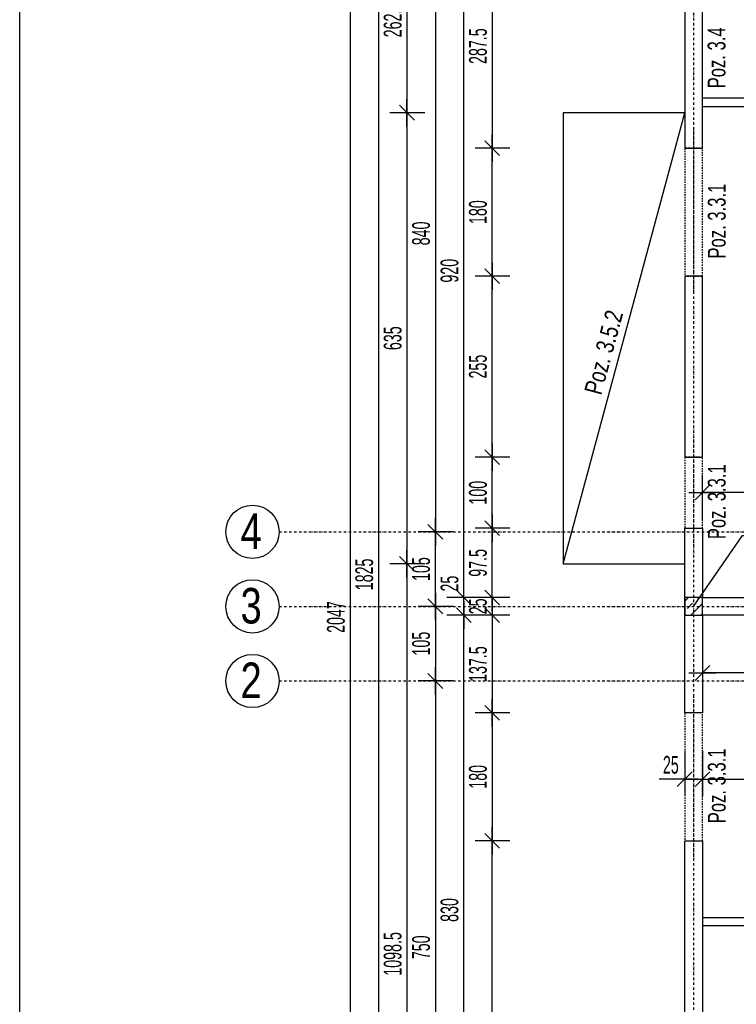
# Model space of a CAD drawing. Header units: millimetres. Extents: x -796 to 14823, y -2819 to 1873.
# Tile 30 of 51: x 10396 to 11405, y -799 to 587. Entities that reach past the tile are written whole.
import ezdxf

# ---------------------------------------------------------------- set-up
doc = ezdxf.new("R2010")
doc.units = ezdxf.units.MM
doc.header["$LTSCALE"] = 10
doc.linetypes.add('MO', pattern=[0.7, 0.35, -0.17, 0.01, -0.17])
doc.linetypes.add('MP', pattern=[0.36, 0.2, -0.16])
for name, color, linetype in [('BA_szr', 1, 'Continuous'), ('BA_txs', 2, 'Continuous'), ('BA_wym', 1, 'Continuous'), ('BD_lpm', 1, 'MP'), ('BD_osm', 1, 'MO'), ('BD_txs', 2, 'Continuous'), ('BD_wic', 1, 'Continuous'), ('BD_wig', 3, 'Continuous'), ('BZ_odn', 1, 'Continuous')]:
    doc.layers.add(name, color=color, linetype=linetype)
doc.styles.add('BIKTS', font='bikromsw.shx', dxfattribs={"width": 0.8})
doc.styles.add('BIKWYM', font='bikromsw.shx', dxfattribs={"width": 0.6})
doc.dimstyles.new('BA_KR_100_cm', dxfattribs={"dimtxt": 25, "dimasz": 1.666667, "dimexe": 24, "dimexo": 0, "dimgap": 0, "dimtad": 0, "dimdec": 1, "dimrnd": 0.5, "dimzin": 9, "dimdsep": 46, "dimtxsty": 'BIKWYM', "dimblk": 'WYM-KR', "dimcen": 0, "dimdle": 20, "dimclrd": 256, "dimclre": 256, "dimclrt": 2, "dimadec": 0, "dimazin": 0, "dimtfac": 0.033333, "dimtdec": 1, "dimtmove": 0, "dimatfit": 3, "dimldrblk": 'WYM-KR', "dimfxl": 25, "dimfxlon": 1, "dimtvp": 0.8, "dimtolj": 1, "dimarcsym": 0})
doc.dimstyles.new('BZ_ST_100_cm', dxfattribs={"dimtxt": 25, "dimasz": 1.666667, "dimexe": 24, "dimexo": 0, "dimgap": 0, "dimtad": 0, "dimdec": 1, "dimrnd": 0.5, "dimdsep": 46, "dimtxsty": 'BIKWYM', "dimblk": 'WYM-ST', "dimcen": 0, "dimdle": 20, "dimclrd": 256, "dimclre": 256, "dimclrt": 7, "dimadec": 0, "dimazin": 0, "dimtfac": 0.033333, "dimtdec": 1, "dimtix": 1, "dimtmove": 2, "dimatfit": 3, "dimldrblk": 'WYM-ST', "dimfxl": 25, "dimfxlon": 1, "dimtvp": 0.8, "dimtolj": 1, "dimtzin": 0, "dimarcsym": 0})

# ---------------------------------------------------------------- blocks, each defined once
blk = doc.blocks.new('WYM-ST')
blk.add_hatch(color=256).paths.add_polyline_path([(-13, 2.88), (0, 0), (-13, -2.88)])
blk.add_lwpolyline([(0, 0), (-13, 2.88), (-13, -2.88), (0, 0)])
blk = doc.blocks.new('WYM-KR')
at = {"linetype": 'ByBlock'}
blk.add_line((11.52, 0), (-11.52, 0), dxfattribs=at)
at = {"color": 7, "linetype": 'ByBlock'}
blk.add_line((6.24, 6.24), (-6.24, -6.24), dxfattribs=at)
blk = doc.blocks.new('*D463')
at = {"layer": 'BA_wym', "lineweight": -2}
for p, q in [((11086.6, 693.9), (11037.6, 693.9)), ((11061.6, 692.2), (11061.6, 408)), ((11086.6, 406.4), (11037.6, 406.4))]:
    blk.add_line(p, q, dxfattribs=at)
at = {"layer": 'Defpoints', "color": 0}
for p in [(11332.6, 693.9), (11061.6, 406.4), (11332.6, 406.4)]:
    blk.add_point(p, dxfattribs=at)
at = {"layer": 'BA_wym', "lineweight": -2, "xscale": 1.666666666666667, "yscale": 1.666666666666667, "zscale": 1.666666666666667}
for p, rotation in [((11061.6, 693.9), 90), ((11061.6, 406.4), 270)]:
    blk.add_blockref('WYM-KR', p, dxfattribs=dict(at, rotation=rotation))
at = {"layer": 'BA_wym', "color": 2, "insert": (11041.6, 550.1), "char_height": 25, "attachment_point": 5, "rotation": 90, "style": 'BIKWYM'}
blk.add_mtext('\\A1;287.5', dxfattribs=at)
blk = doc.blocks.new('*D464')
at = {"layer": 'BA_wym', "lineweight": -2}
for p, q in [((11086.6, 406.4), (11037.6, 406.4)), ((11061.6, 228), (11061.6, 404.7)), ((11086.6, 226.4), (11037.6, 226.4))]:
    blk.add_line(p, q, dxfattribs=at)
at = {"layer": 'Defpoints', "color": 0}
for p in [(11061.6, 406.4), (11332.6, 406.4), (11332.6, 226.4)]:
    blk.add_point(p, dxfattribs=at)
at = {"layer": 'BA_wym', "lineweight": -2, "xscale": 1.666666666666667, "yscale": 1.666666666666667, "zscale": 1.666666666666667}
for p, rotation in [((11061.6, 406.4), 90), ((11061.6, 226.4), 270)]:
    blk.add_blockref('WYM-KR', p, dxfattribs=dict(at, rotation=rotation))
at = {"layer": 'BA_wym', "color": 2, "insert": (11041.6, 316.4), "char_height": 25, "attachment_point": 5, "rotation": 90, "style": 'BIKWYM'}
blk.add_mtext('\\A1;180', dxfattribs=at)
blk = doc.blocks.new('*D465')
at = {"layer": 'BA_wym', "lineweight": -2}
for p, q in [((11086.6, 226.4), (11037.6, 226.4)), ((11061.6, -27), (11061.6, 224.7)), ((11086.6, -28.6), (11037.6, -28.6))]:
    blk.add_line(p, q, dxfattribs=at)
at = {"layer": 'Defpoints', "color": 0}
for p in [(11061.6, 226.4), (11332.6, 226.4), (11332.6, -28.6)]:
    blk.add_point(p, dxfattribs=at)
at = {"layer": 'BA_wym', "lineweight": -2, "xscale": 1.666666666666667, "yscale": 1.666666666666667, "zscale": 1.666666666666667}
for p, rotation in [((11061.6, 226.4), 90), ((11061.6, -28.6), 270)]:
    blk.add_blockref('WYM-KR', p, dxfattribs=dict(at, rotation=rotation))
at = {"layer": 'BA_wym', "color": 2, "insert": (11041.6, 98.9), "char_height": 25, "attachment_point": 5, "rotation": 90, "style": 'BIKWYM'}
blk.add_mtext('\\A1;255', dxfattribs=at)
blk = doc.blocks.new('*D466')
at = {"layer": 'BA_wym', "lineweight": -2}
for p, q in [((11086.6, -28.6), (11037.6, -28.6)), ((11061.6, -127), (11061.6, -30.3)), ((11086.6, -128.6), (11037.6, -128.6))]:
    blk.add_line(p, q, dxfattribs=at)
at = {"layer": 'Defpoints', "color": 0}
for p in [(11061.6, -28.6), (11332.6, -28.6), (11332.6, -128.6)]:
    blk.add_point(p, dxfattribs=at)
at = {"layer": 'BA_wym', "lineweight": -2, "xscale": 1.666666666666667, "yscale": 1.666666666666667, "zscale": 1.666666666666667}
for p, rotation in [((11061.6, -28.6), 90), ((11061.6, -128.6), 270)]:
    blk.add_blockref('WYM-KR', p, dxfattribs=dict(at, rotation=rotation))
at = {"layer": 'BA_wym', "color": 2, "insert": (11041.6, -78.6), "char_height": 25, "attachment_point": 5, "rotation": 90, "style": 'BIKWYM'}
blk.add_mtext('\\A1;100', dxfattribs=at)
blk = doc.blocks.new('*D467')
at = {"layer": 'BA_wym', "lineweight": -2}
for p, q in [((11086.6, -128.6), (11037.6, -128.6)), ((11061.6, -224.5), (11061.6, -130.3)), ((11086.6, -226.1), (11037.6, -226.1))]:
    blk.add_line(p, q, dxfattribs=at)
at = {"layer": 'Defpoints', "color": 0}
for p in [(11061.6, -128.6), (11332.6, -128.6), (11332.6, -226.1)]:
    blk.add_point(p, dxfattribs=at)
at = {"layer": 'BA_wym', "lineweight": -2, "xscale": 1.666666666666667, "yscale": 1.666666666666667, "zscale": 1.666666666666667}
for p, rotation in [((11061.6, -128.6), 90), ((11061.6, -226.1), 270)]:
    blk.add_blockref('WYM-KR', p, dxfattribs=dict(at, rotation=rotation))
at = {"layer": 'BA_wym', "color": 2, "insert": (11041.6, -177.4), "char_height": 25, "attachment_point": 5, "rotation": 90, "style": 'BIKWYM'}
blk.add_mtext('\\A1;97.5', dxfattribs=at)
blk = doc.blocks.new('*D468')
at = {"layer": 'BA_wym', "lineweight": -2}
for p, q in [((11086.6, -226.1), (11037.6, -226.1)), ((11061.6, -224.5), (11061.6, -222.8)), ((11061.6, -226.1), (11061.6, -251.1)), ((11086.6, -251.1), (11037.6, -251.1)), ((11061.6, -252.8), (11061.6, -254.5))]:
    blk.add_line(p, q, dxfattribs=at)
at = {"layer": 'Defpoints', "color": 0}
for p in [(11332.6, -226.1), (11061.6, -251.1), (11332.6, -251.1)]:
    blk.add_point(p, dxfattribs=at)
at = {"layer": 'BA_wym', "lineweight": -2, "xscale": 1.666666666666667, "yscale": 1.666666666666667, "zscale": 1.666666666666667}
for p, rotation in [((11061.6, -226.1), 270), ((11061.6, -251.1), 90)]:
    blk.add_blockref('WYM-KR', p, dxfattribs=dict(at, rotation=rotation))
at = {"layer": 'BA_wym', "color": 2, "insert": (11041.6, -238.6), "char_height": 25, "attachment_point": 5, "rotation": 90, "style": 'BIKWYM'}
blk.add_mtext('\\A1;25', dxfattribs=at)
blk = doc.blocks.new('*D469')
at = {"layer": 'BA_wym', "lineweight": -2}
for p, q in [((11086.6, -251.1), (11037.6, -251.1)), ((11061.6, -252.8), (11061.6, -387)), ((11086.6, -388.6), (11037.6, -388.6))]:
    blk.add_line(p, q, dxfattribs=at)
at = {"layer": 'Defpoints', "color": 0}
for p in [(11332.6, -251.1), (11061.6, -388.6), (11332.6, -388.6)]:
    blk.add_point(p, dxfattribs=at)
at = {"layer": 'BA_wym', "lineweight": -2, "xscale": 1.666666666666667, "yscale": 1.666666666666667, "zscale": 1.666666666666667}
for p, rotation in [((11061.6, -251.1), 90), ((11061.6, -388.6), 270)]:
    blk.add_blockref('WYM-KR', p, dxfattribs=dict(at, rotation=rotation))
at = {"layer": 'BA_wym', "color": 2, "insert": (11041.6, -319.9), "char_height": 25, "attachment_point": 5, "rotation": 90, "style": 'BIKWYM'}
blk.add_mtext('\\A1;137.5', dxfattribs=at)
blk = doc.blocks.new('*D470')
at = {"layer": 'BA_wym', "lineweight": -2}
for p, q in [((11086.6, -388.6), (11037.6, -388.6)), ((11061.6, -390.3), (11061.6, -567)), ((11086.6, -568.6), (11037.6, -568.6))]:
    blk.add_line(p, q, dxfattribs=at)
at = {"layer": 'Defpoints', "color": 0}
for p in [(11332.6, -388.6), (11061.6, -568.6), (11332.6, -568.6)]:
    blk.add_point(p, dxfattribs=at)
at = {"layer": 'BA_wym', "lineweight": -2, "xscale": 1.666666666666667, "yscale": 1.666666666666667, "zscale": 1.666666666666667}
for p, rotation in [((11061.6, -388.6), 90), ((11061.6, -568.6), 270)]:
    blk.add_blockref('WYM-KR', p, dxfattribs=dict(at, rotation=rotation))
at = {"layer": 'BA_wym', "color": 2, "insert": (11041.6, -478.6), "char_height": 25, "attachment_point": 5, "rotation": 90, "style": 'BIKWYM'}
blk.add_mtext('\\A1;180', dxfattribs=at)
blk = doc.blocks.new('*D471')
at = {"layer": 'BA_wym', "lineweight": -2}
for p, q in [((11086.6, -568.6), (11037.6, -568.6)), ((11061.6, -1250.5), (11061.6, -570.3)), ((11086.6, -1252.1), (11037.6, -1252.1))]:
    blk.add_line(p, q, dxfattribs=at)
at = {"layer": 'Defpoints', "color": 0}
for p in [(11061.6, -568.6), (11332.6, -568.6), (11332.6, -1252.1)]:
    blk.add_point(p, dxfattribs=at)
at = {"layer": 'BA_wym', "lineweight": -2, "xscale": 1.666666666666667, "yscale": 1.666666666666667, "zscale": 1.666666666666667}
for p, rotation in [((11061.6, -568.6), 90), ((11061.6, -1252.1), 270)]:
    blk.add_blockref('WYM-KR', p, dxfattribs=dict(at, rotation=rotation))
at = {"layer": 'BA_wym', "color": 2, "insert": (11041.6, -910.4), "char_height": 25, "attachment_point": 5, "rotation": 90, "style": 'BIKWYM'}
blk.add_mtext('\\A1;683.5', dxfattribs=at)
blk = doc.blocks.new('*D474')
at = {"layer": 'BA_wym', "lineweight": -2}
for p, q in [((11046.6, 693.9), (10997.6, 693.9)), ((11021.6, -224.5), (11021.6, 692.2)), ((11046.6, -226.1), (10997.6, -226.1))]:
    blk.add_line(p, q, dxfattribs=at)
at = {"layer": 'Defpoints', "color": 0}
for p in [(11021.6, 693.9), (11332.6, 693.9), (11332.6, -226.1)]:
    blk.add_point(p, dxfattribs=at)
at = {"layer": 'BA_wym', "lineweight": -2, "xscale": 1.666666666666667, "yscale": 1.666666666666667, "zscale": 1.666666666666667}
for p, rotation in [((11021.6, 693.9), 90), ((11021.6, -226.1), 270)]:
    blk.add_blockref('WYM-KR', p, dxfattribs=dict(at, rotation=rotation))
at = {"layer": 'BA_wym', "color": 2, "insert": (11001.6, 233.9), "char_height": 25, "attachment_point": 5, "rotation": 90, "style": 'BIKWYM'}
blk.add_mtext('\\A1;920', dxfattribs=at)
blk = doc.blocks.new('*D475')
at = {"layer": 'BA_wym', "lineweight": -2}
for p, q in [((11021.6, -224.5), (11021.6, -190.4)), ((11046.6, -226.1), (10997.6, -226.1)), ((11021.6, -251.1), (11021.6, -226.1)), ((11046.6, -251.1), (10997.6, -251.1)), ((11021.6, -252.8), (11021.6, -254.5))]:
    blk.add_line(p, q, dxfattribs=at)
at = {"layer": 'Defpoints', "color": 0}
for p in [(11021.6, -226.1), (11332.6, -226.1), (11332.6, -251.1)]:
    blk.add_point(p, dxfattribs=at)
at = {"layer": 'BA_wym', "lineweight": -2, "xscale": 1.666666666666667, "yscale": 1.666666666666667, "zscale": 1.666666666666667}
for p, rotation in [((11021.6, -226.1), 270), ((11021.6, -251.1), 90)]:
    blk.add_blockref('WYM-KR', p, dxfattribs=dict(at, rotation=rotation))
at = {"layer": 'BA_wym', "color": 2, "insert": (11001.6, -206.6), "char_height": 25, "attachment_point": 5, "rotation": 90, "style": 'BIKWYM'}
blk.add_mtext('\\A1;25', dxfattribs=at)
blk = doc.blocks.new('*D476')
at = {"layer": 'BA_wym', "lineweight": -2}
for p, q in [((11046.6, -251.1), (10997.6, -251.1)), ((11021.6, -1079.5), (11021.6, -252.8)), ((11046.6, -1081.1), (10997.6, -1081.1))]:
    blk.add_line(p, q, dxfattribs=at)
at = {"layer": 'Defpoints', "color": 0}
for p in [(11021.6, -251.1), (11332.6, -251.1), (11357.6, -1081.1)]:
    blk.add_point(p, dxfattribs=at)
at = {"layer": 'BA_wym', "lineweight": -2, "xscale": 1.666666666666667, "yscale": 1.666666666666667, "zscale": 1.666666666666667}
for p, rotation in [((11021.6, -251.1), 90), ((11021.6, -1081.1), 270)]:
    blk.add_blockref('WYM-KR', p, dxfattribs=dict(at, rotation=rotation))
at = {"layer": 'BA_wym', "color": 2, "insert": (11001.6, -666.1), "char_height": 25, "attachment_point": 5, "rotation": 90, "style": 'BIKWYM'}
blk.add_mtext('\\A1;830', dxfattribs=at)
blk = doc.blocks.new('*D480')
at = {"layer": 'BA_wym', "lineweight": -2}
for p, q in [((11006.6, 706.4), (10957.6, 706.4)), ((10981.6, 704.7), (10981.6, -132)), ((11006.6, -133.6), (10957.6, -133.6))]:
    blk.add_line(p, q, dxfattribs=at)
at = {"layer": 'Defpoints', "color": 0}
for p in [(11332.6, 706.4), (10981.6, -133.6), (11332.6, -133.6)]:
    blk.add_point(p, dxfattribs=at)
at = {"layer": 'BA_wym', "lineweight": -2, "xscale": 1.666666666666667, "yscale": 1.666666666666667, "zscale": 1.666666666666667}
for p, rotation in [((10981.6, 706.4), 90), ((10981.6, -133.6), 270)]:
    blk.add_blockref('WYM-KR', p, dxfattribs=dict(at, rotation=rotation))
at = {"layer": 'BA_wym', "color": 2, "insert": (10961.6, 286.4), "char_height": 25, "attachment_point": 5, "rotation": 90, "style": 'BIKWYM'}
blk.add_mtext('\\A1;840', dxfattribs=at)
blk = doc.blocks.new('*D481')
at = {"layer": 'BA_wym', "lineweight": -2}
for p, q in [((11006.6, -133.6), (10957.6, -133.6)), ((10981.6, -237), (10981.6, -135.3)), ((11006.6, -238.6), (10957.6, -238.6))]:
    blk.add_line(p, q, dxfattribs=at)
at = {"layer": 'Defpoints', "color": 0}
for p in [(10981.6, -133.6), (11332.6, -133.6), (11332.6, -238.6)]:
    blk.add_point(p, dxfattribs=at)
at = {"layer": 'BA_wym', "lineweight": -2, "xscale": 1.666666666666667, "yscale": 1.666666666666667, "zscale": 1.666666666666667}
for p, rotation in [((10981.6, -133.6), 90), ((10981.6, -238.6), 270)]:
    blk.add_blockref('WYM-KR', p, dxfattribs=dict(at, rotation=rotation))
at = {"layer": 'BA_wym', "color": 2, "insert": (10961.6, -186.1), "char_height": 25, "attachment_point": 5, "rotation": 90, "style": 'BIKWYM'}
blk.add_mtext('\\A1;105', dxfattribs=at)
blk = doc.blocks.new('*D482')
at = {"layer": 'BA_wym', "lineweight": -2}
for p, q in [((11006.6, -238.6), (10957.6, -238.6)), ((10981.6, -240.3), (10981.6, -342)), ((11006.6, -343.6), (10957.6, -343.6))]:
    blk.add_line(p, q, dxfattribs=at)
at = {"layer": 'Defpoints', "color": 0}
for p in [(11332.6, -238.6), (10981.6, -343.6), (11332.6, -343.6)]:
    blk.add_point(p, dxfattribs=at)
at = {"layer": 'BA_wym', "lineweight": -2, "xscale": 1.666666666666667, "yscale": 1.666666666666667, "zscale": 1.666666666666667}
for p, rotation in [((10981.6, -238.6), 90), ((10981.6, -343.6), 270)]:
    blk.add_blockref('WYM-KR', p, dxfattribs=dict(at, rotation=rotation))
at = {"layer": 'BA_wym', "color": 2, "insert": (10961.6, -291.1), "char_height": 25, "attachment_point": 5, "rotation": 90, "style": 'BIKWYM'}
blk.add_mtext('\\A1;105', dxfattribs=at)
blk = doc.blocks.new('*D483')
at = {"layer": 'BA_wym', "lineweight": -2}
for p, q in [((11006.6, -343.6), (10957.6, -343.6)), ((10981.6, -345.3), (10981.6, -1092)), ((11006.6, -1093.6), (10957.6, -1093.6))]:
    blk.add_line(p, q, dxfattribs=at)
at = {"layer": 'Defpoints', "color": 0}
for p in [(11332.6, -343.6), (10981.6, -1093.6), (11332.6, -1093.6)]:
    blk.add_point(p, dxfattribs=at)
at = {"layer": 'BA_wym', "lineweight": -2, "xscale": 1.666666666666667, "yscale": 1.666666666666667, "zscale": 1.666666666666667}
for p, rotation in [((10981.6, -343.6), 90), ((10981.6, -1093.6), 270)]:
    blk.add_blockref('WYM-KR', p, dxfattribs=dict(at, rotation=rotation))
at = {"layer": 'BA_wym', "color": 2, "insert": (10961.6, -718.6), "char_height": 25, "attachment_point": 5, "rotation": 90, "style": 'BIKWYM'}
blk.add_mtext('\\A1;750', dxfattribs=at)
blk = doc.blocks.new('*D486')
at = {"layer": 'BA_wym', "lineweight": -2}
for p, q in [((10926.6, 718.9), (10877.6, 718.9)), ((10901.6, 717.2), (10901.6, -1104.5)), ((10926.6, -1106.1), (10877.6, -1106.1))]:
    blk.add_line(p, q, dxfattribs=at)
at = {"layer": 'Defpoints', "color": 0}
for p in [(11332.6, 718.9), (10901.6, -1106.1), (11357.6, -1106.1)]:
    blk.add_point(p, dxfattribs=at)
at = {"layer": 'BA_wym', "lineweight": -2, "xscale": 1.666666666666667, "yscale": 1.666666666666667, "zscale": 1.666666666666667}
for p, rotation in [((10901.6, 718.9), 90), ((10901.6, -1106.1), 270)]:
    blk.add_blockref('WYM-KR', p, dxfattribs=dict(at, rotation=rotation))
at = {"layer": 'BA_wym', "color": 2, "insert": (10881.6, -193.6), "char_height": 25, "attachment_point": 5, "rotation": 90, "style": 'BIKWYM'}
blk.add_mtext('\\A1;1825', dxfattribs=at)
blk = doc.blocks.new('*D488')
at = {"layer": 'BA_wym', "lineweight": -2}
for p, q in [((10886.6, 769.9), (10837.6, 769.9)), ((10861.6, 768.2), (10861.6, -1275.5)), ((10886.6, -1277.1), (10837.6, -1277.1))]:
    blk.add_line(p, q, dxfattribs=at)
at = {"layer": 'Defpoints', "color": 0}
for p in [(12022.6, 769.9), (10861.6, -1277.1), (11332.6, -1277.1)]:
    blk.add_point(p, dxfattribs=at)
at = {"layer": 'BA_wym', "lineweight": -2, "xscale": 1.666666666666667, "yscale": 1.666666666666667, "zscale": 1.666666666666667}
for p, rotation in [((10861.6, 769.9), 90), ((10861.6, -1277.1), 270)]:
    blk.add_blockref('WYM-KR', p, dxfattribs=dict(at, rotation=rotation))
at = {"layer": 'BA_wym', "color": 2, "insert": (10841.6, -253.6), "char_height": 25, "attachment_point": 5, "rotation": 90, "style": 'BIKWYM'}
blk.add_mtext('\\A1;2047', dxfattribs=at)
blk = doc.blocks.new('*D526')
at = {"layer": 'BA_wym', "lineweight": -2}
for p, q in [((11332.6, -441.8), (11332.6, -505.8)), ((11357.6, -441.8), (11357.6, -505.8)), ((11331, -481.8), (11296.9, -481.8)), ((11332.6, -481.8), (11357.6, -481.8)), ((11359.3, -481.8), (11361, -481.8))]:
    blk.add_line(p, q, dxfattribs=at)
at = {"layer": 'Defpoints', "color": 0}
for p in [(11332.6, -268.2), (11357.6, -268.2), (11357.6, -481.8)]:
    blk.add_point(p, dxfattribs=at)
at = {"layer": 'BA_wym', "lineweight": -2, "xscale": 1.666666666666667, "yscale": 1.666666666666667, "zscale": 1.666666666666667}
blk.add_blockref('WYM-KR', (11332.6, -481.8), dxfattribs=at)
at = {"layer": 'BA_wym', "lineweight": -2, "xscale": 1.666666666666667, "yscale": 1.666666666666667, "zscale": 1.666666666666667, "rotation": 180}
blk.add_blockref('WYM-KR', (11357.6, -481.8), dxfattribs=at)
at = {"layer": 'BA_wym', "color": 2, "insert": (11313.1, -461.8), "char_height": 25, "attachment_point": 5, "style": 'BIKWYM'}
blk.add_mtext('\\A1;25', dxfattribs=at)
blk = doc.blocks.new('*D527')
at = {"layer": 'BA_wym', "lineweight": -2}
for p, q in [((11357.6, -441.8), (11357.6, -505.8)), ((11872.6, -441.8), (11872.6, -505.8)), ((11359.3, -481.8), (11871, -481.8))]:
    blk.add_line(p, q, dxfattribs=at)
at = {"layer": 'Defpoints', "color": 0}
for p in [(11357.6, -268.2), (11872.6, -268.2), (11872.6, -481.8)]:
    blk.add_point(p, dxfattribs=at)
at = {"layer": 'BA_wym', "lineweight": -2, "xscale": 1.666666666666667, "yscale": 1.666666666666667, "zscale": 1.666666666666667, "rotation": 180}
blk.add_blockref('WYM-KR', (11357.6, -481.8), dxfattribs=at)
at = {"layer": 'BA_wym', "lineweight": -2, "xscale": 1.666666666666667, "yscale": 1.666666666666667, "zscale": 1.666666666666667}
blk.add_blockref('WYM-KR', (11872.6, -481.8), dxfattribs=at)
at = {"layer": 'BA_wym', "color": 2, "insert": (11635.6, -461.8), "char_height": 25, "attachment_point": 5, "style": 'BIKWYM'}
blk.add_mtext('\\A1;515', dxfattribs=at)
blk = doc.blocks.new('*D602')
at = {"layer": 'BA_wym', "lineweight": -2}
for p, q in [((11357.6, -292.4), (11357.6, -356.4)), ((11602.1, -292.4), (11602.1, -356.4)), ((11600.5, -332.4), (11359.3, -332.4))]:
    blk.add_line(p, q, dxfattribs=at)
at = {"layer": 'Defpoints', "color": 0}
for p in [(11357.6, -251.1), (11602.1, -279.6), (11357.6, -332.4)]:
    blk.add_point(p, dxfattribs=at)
at = {"layer": 'BA_wym', "lineweight": -2, "xscale": 1.666666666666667, "yscale": 1.666666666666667, "zscale": 1.666666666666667, "rotation": 180}
blk.add_blockref('WYM-KR', (11357.6, -332.4), dxfattribs=at)
at = {"layer": 'BA_wym', "lineweight": -2, "xscale": 1.666666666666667, "yscale": 1.666666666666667, "zscale": 1.666666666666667}
blk.add_blockref('WYM-KR', (11602.1, -332.4), dxfattribs=at)
at = {"layer": 'BA_wym', "color": 2, "insert": (11479.9, -312.4), "char_height": 25, "attachment_point": 5, "style": 'BIKWYM'}
blk.add_mtext('\\A1;244.5', dxfattribs=at)
blk = doc.blocks.new('*D604')
at = {"layer": 'BA_wym', "lineweight": -2}
for p, q in [((11357.6, -118.1), (11357.6, -54.1)), ((11688.6, -118.1), (11688.6, -54.1)), ((11687, -78.1), (11359.3, -78.1))]:
    blk.add_line(p, q, dxfattribs=at)
at = {"layer": 'Defpoints', "color": 0}
for p in [(11357.6, -78.1), (11688.6, -122.2), (11357.6, -128.6)]:
    blk.add_point(p, dxfattribs=at)
at = {"layer": 'BA_wym', "lineweight": -2, "xscale": 1.666666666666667, "yscale": 1.666666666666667, "zscale": 1.666666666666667, "rotation": 180}
blk.add_blockref('WYM-KR', (11357.6, -78.1), dxfattribs=at)
at = {"layer": 'BA_wym', "lineweight": -2, "xscale": 1.666666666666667, "yscale": 1.666666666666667, "zscale": 1.666666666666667}
blk.add_blockref('WYM-KR', (11688.6, -78.1), dxfattribs=at)
at = {"layer": 'BA_wym', "color": 2, "insert": (11523.1, -58.1), "char_height": 25, "attachment_point": 5, "style": 'BIKWYM'}
blk.add_mtext('\\A1;331', dxfattribs=at)
blk = doc.blocks.new('*D627')
at = {"layer": 'BA_wym', "lineweight": -2}
for p, q in [((11161.6, 1109.9), (11161.6, 1173.9)), ((11332.6, 1109.9), (11332.6, 1173.9)), ((11163.3, 1149.9), (11331, 1149.9))]:
    blk.add_line(p, q, dxfattribs=at)
at = {"layer": 'Defpoints', "color": 0}
for p in [(11332.6, 1149.9), (11332.6, 718.9), (11161.6, 456.4)]:
    blk.add_point(p, dxfattribs=at)
at = {"layer": 'BA_wym', "lineweight": -2, "xscale": 1.666666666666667, "yscale": 1.666666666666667, "zscale": 1.666666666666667, "rotation": 180}
blk.add_blockref('WYM-KR', (11161.6, 1149.9), dxfattribs=at)
at = {"layer": 'BA_wym', "lineweight": -2, "xscale": 1.666666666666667, "yscale": 1.666666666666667, "zscale": 1.666666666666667}
blk.add_blockref('WYM-KR', (11332.6, 1149.9), dxfattribs=at)
at = {"layer": 'BA_wym', "color": 2, "insert": (11247.1, 1169.9), "char_height": 25, "attachment_point": 5, "style": 'BIKWYM'}
blk.add_mtext('\\A1;171', dxfattribs=at)
blk = doc.blocks.new('*D628')
at = {"layer": 'BA_wym', "lineweight": -2}
for p, q in [((11161.6, 1149.9), (11161.6, 1213.9)), ((14108.6, 1149.9), (14108.6, 1213.9)), ((11163.3, 1189.9), (14107, 1189.9))]:
    blk.add_line(p, q, dxfattribs=at)
at = {"layer": 'Defpoints', "color": 0}
for p in [(14108.6, 1189.9), (11161.6, 456.4), (14108.6, 456.4)]:
    blk.add_point(p, dxfattribs=at)
at = {"layer": 'BA_wym', "lineweight": -2, "xscale": 1.666666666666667, "yscale": 1.666666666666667, "zscale": 1.666666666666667, "rotation": 180}
blk.add_blockref('WYM-KR', (11161.6, 1189.9), dxfattribs=at)
at = {"layer": 'BA_wym', "lineweight": -2, "xscale": 1.666666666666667, "yscale": 1.666666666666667, "zscale": 1.666666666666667}
blk.add_blockref('WYM-KR', (14108.6, 1189.9), dxfattribs=at)
at = {"layer": 'BA_wym', "color": 2, "insert": (12635.1, 1209.9), "char_height": 25, "attachment_point": 5, "style": 'BIKWYM'}
blk.add_mtext('\\A1;2947', dxfattribs=at)
blk = doc.blocks.new('*D633')
at = {"layer": 'BA_wym', "lineweight": -2}
for p, q in [((11161.6, -1602.6), (11161.6, -1666.6)), ((11332.6, -1602.6), (11332.6, -1666.6)), ((11331, -1642.6), (11163.3, -1642.6))]:
    blk.add_line(p, q, dxfattribs=at)
at = {"layer": 'Defpoints', "color": 0}
for p in [(11161.6, -178.6), (11332.6, -1277.1), (11161.6, -1642.6)]:
    blk.add_point(p, dxfattribs=at)
at = {"layer": 'BA_wym', "lineweight": -2, "xscale": 1.666666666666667, "yscale": 1.666666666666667, "zscale": 1.666666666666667, "rotation": 180}
blk.add_blockref('WYM-KR', (11161.6, -1642.6), dxfattribs=at)
at = {"layer": 'BA_wym', "lineweight": -2, "xscale": 1.666666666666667, "yscale": 1.666666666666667, "zscale": 1.666666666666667}
blk.add_blockref('WYM-KR', (11332.6, -1642.6), dxfattribs=at)
at = {"layer": 'BA_wym', "color": 2, "insert": (11247.1, -1622.6), "char_height": 25, "attachment_point": 5, "style": 'BIKWYM'}
blk.add_mtext('\\A1;171', dxfattribs=at)
blk = doc.blocks.new('*D634')
at = {"layer": 'BA_wym', "lineweight": -2}
for p, q in [((11161.6, -1642.6), (11161.6, -1706.6)), ((14108.6, -1642.6), (14108.6, -1706.6)), ((11163.3, -1682.6), (14107, -1682.6))]:
    blk.add_line(p, q, dxfattribs=at)
at = {"layer": 'Defpoints', "color": 0}
for p in [(11161.6, -178.6), (14108.6, -178.6), (14108.6, -1682.6)]:
    blk.add_point(p, dxfattribs=at)
at = {"layer": 'BA_wym', "lineweight": -2, "xscale": 1.666666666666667, "yscale": 1.666666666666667, "zscale": 1.666666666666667, "rotation": 180}
blk.add_blockref('WYM-KR', (11161.6, -1682.6), dxfattribs=at)
at = {"layer": 'BA_wym', "lineweight": -2, "xscale": 1.666666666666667, "yscale": 1.666666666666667, "zscale": 1.666666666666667}
blk.add_blockref('WYM-KR', (14108.6, -1682.6), dxfattribs=at)
at = {"layer": 'BA_wym', "color": 2, "insert": (12635.1, -1662.6), "char_height": 25, "attachment_point": 5, "style": 'BIKWYM'}
blk.add_mtext('\\A1;2947', dxfattribs=at)
blk = doc.blocks.new('*D635')
at = {"layer": 'BA_wym', "lineweight": -2}
for p, q in [((10966.6, 718.9), (10917.6, 718.9)), ((10941.6, 717.2), (10941.6, 458)), ((10966.6, 456.4), (10917.6, 456.4))]:
    blk.add_line(p, q, dxfattribs=at)
at = {"layer": 'Defpoints', "color": 0}
for p in [(11332.6, 718.9), (10941.6, 456.4), (11161.6, 456.4)]:
    blk.add_point(p, dxfattribs=at)
at = {"layer": 'BA_wym', "lineweight": -2, "xscale": 1.666666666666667, "yscale": 1.666666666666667, "zscale": 1.666666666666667}
for p, rotation in [((10941.6, 718.9), 90), ((10941.6, 456.4), 270)]:
    blk.add_blockref('WYM-KR', p, dxfattribs=dict(at, rotation=rotation))
at = {"layer": 'BA_wym', "color": 2, "insert": (10921.6, 587.6), "char_height": 25, "attachment_point": 5, "rotation": 90, "style": 'BIKWYM'}
blk.add_mtext('\\A1;262.5', dxfattribs=at)
blk = doc.blocks.new('*D636')
at = {"layer": 'BA_wym', "lineweight": -2}
for p, q in [((10966.6, 456.4), (10917.6, 456.4)), ((10941.6, 454.7), (10941.6, -177)), ((10966.6, -178.6), (10917.6, -178.6))]:
    blk.add_line(p, q, dxfattribs=at)
at = {"layer": 'Defpoints', "color": 0}
for p in [(10981.6, 456.4), (10941.6, -178.6), (10981.6, -178.6)]:
    blk.add_point(p, dxfattribs=at)
at = {"layer": 'BA_wym', "lineweight": -2, "xscale": 1.666666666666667, "yscale": 1.666666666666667, "zscale": 1.666666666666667}
for p, rotation in [((10941.6, 456.4), 90), ((10941.6, -178.6), 270)]:
    blk.add_blockref('WYM-KR', p, dxfattribs=dict(at, rotation=rotation))
at = {"layer": 'BA_wym', "color": 2, "insert": (10921.6, 138.9), "char_height": 25, "attachment_point": 5, "rotation": 90, "style": 'BIKWYM'}
blk.add_mtext('\\A1;635', dxfattribs=at)
blk = doc.blocks.new('*D637')
at = {"layer": 'BA_wym', "lineweight": -2}
for p, q in [((10966.6, -178.6), (10917.6, -178.6)), ((10941.6, -180.3), (10941.6, -1275.5)), ((10966.6, -1277.1), (10917.6, -1277.1))]:
    blk.add_line(p, q, dxfattribs=at)
at = {"layer": 'Defpoints', "color": 0}
for p in [(10981.6, -178.6), (10941.6, -1277.1), (10981.6, -1277.1)]:
    blk.add_point(p, dxfattribs=at)
at = {"layer": 'BA_wym', "lineweight": -2, "xscale": 1.666666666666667, "yscale": 1.666666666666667, "zscale": 1.666666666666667}
for p, rotation in [((10941.6, -178.6), 90), ((10941.6, -1277.1), 270)]:
    blk.add_blockref('WYM-KR', p, dxfattribs=dict(at, rotation=rotation))
at = {"layer": 'BA_wym', "color": 2, "insert": (10921.6, -727.9), "char_height": 25, "attachment_point": 5, "rotation": 90, "style": 'BIKWYM'}
blk.add_mtext('\\A1;1098.5', dxfattribs=at)

msp = doc.modelspace()

# ---------------------------------------------------------------- hatches: boundary and pattern name
at = {"layer": 'BA_szr'}
h = msp.add_hatch(dxfattribs=at)
h.set_pattern_fill('BIK_ZELBET', color=256, scale=100, angle=45, pattern_type=2)
h.set_pattern_definition([(45, (-281.132, -1294.997), (-14.142136, 14.142136), []), (45, (-288.203, -1287.926), (-14.142136, 14.142136), [10, -10])])
h.paths.add_polyline_path([(11332.64, -251.15), (11357.64, -251.15), (11357.64, -226.15), (11332.64, -226.15)])

# ---------------------------------------------------------------- linework, layer by layer
at = {"layer": 'BD_lpm'}
for points in [[(11357.64, 406.35), (11332.64, 406.35), (11332.64, 226.35), (11357.64, 226.35)], [(11357.64, -28.65), (11332.64, -28.65), (11332.64, -128.65), (11357.64, -128.65)], [(11357.64, -388.65), (11332.64, -388.65), (11332.64, -568.65), (11357.64, -568.65)]]:
    msp.add_lwpolyline(points, close=True, dxfattribs=at)
at = {"layer": 'BD_osm', "color": 5}
for p, q in [((11345.14, 431.35), (11345.14, 201.35)), ((11345.14, -3.65), (11345.14, -153.65)), ((11345.14, -363.65), (11345.14, -593.65))]:
    msp.add_line(p, q, dxfattribs=at)
at = {"layer": 'BD_osm'}
for points in [[(11345.14, 1289.86), (11345.14, -1782.6)], [(10761.64, -133.65), (14508.64, -133.65)], [(10761.64, -238.65), (14508.64, -238.65)], [(10761.64, -343.65), (14508.64, -343.65)]]:
    msp.add_lwpolyline(points, dxfattribs=at)
at = {"layer": 'BD_wic', "color": 5}
msp.add_lwpolyline([(10396.41, 1767.09), (14823.18, 1767.09), (14823.18, -2199.47), (10396.41, -2199.47)], close=True, dxfattribs=at)
at = {"layer": 'BD_wic'}
for points in [[(11357.64, 465.35), (11567.14, 465.35), (11567.14, 476.85), (11357.64, 476.85)], [(11332.64, 456.35), (11161.64, 456.35), (11161.64, -178.65), (11332.64, -178.65)], [(11161.64, -178.65), (11332.64, 456.35)], [(11357.64, -676.66), (11589.65, -676.66), (11589.65, -605.66), (11601.15, -605.66), (11601.15, -759.16), (11589.65, -759.16), (11589.65, -688.16), (11357.64, -688.16)]]:
    msp.add_lwpolyline(points, dxfattribs=at)
for centre in [(10724.14, -133.65), (10724.14, -238.65), (10724.14, -343.65)]:
    msp.add_circle(centre, 37.5, dxfattribs=at)
at = {"layer": 'BD_wig'}
for points in [[(11465.14, 693.85), (11465.14, 718.85), (11332.64, 718.85), (11332.64, 406.35), (11357.64, 406.35), (11357.64, 693.85), (11465.14, 693.85)], [(11332.64, -128.65), (11357.64, -128.65), (11357.64, -226.15), (11872.64, -226.15), (11872.64, -121.15), (11911.69, -121.15), (11911.69, -146.15), (11897.64, -146.15), (11897.64, -331.15), (11908.64, -331.15), (11908.64, -356.15), (11872.64, -356.15), (11872.64, -251.15), (11357.64, -251.15), (11357.64, -388.65), (11332.64, -388.65), (11332.64, -128.65)], [(11332.64, -568.65), (11357.64, -568.65), (11357.64, -1081.15), (11385.15, -1081.15), (11385.15, -1106.15), (11357.64, -1106.15), (11357.64, -1277.15), (11332.64, -1277.15), (11332.64, -568.65)]]:
    msp.add_lwpolyline(points, dxfattribs=at)
for points in [[(11357.64, 226.35), (11332.64, 226.35), (11332.64, -28.65), (11357.64, -28.65)], [(11332.64, -251.15), (11357.64, -251.15), (11357.64, -226.15), (11332.64, -226.15)]]:
    msp.add_lwpolyline(points, close=True, dxfattribs=at)

# ---------------------------------------------------------------- texts
at = {"layer": 'BA_txs', "style": 'BIKTS'}
for s, rotation, width, p in [('Poz. 3.4', 90, 0.7, (11389.93, 490.69)), ('Poz. 3.3.1', 90, 0.7, (11390.2, 251.03)), ('Poz. 3.5.2', 74.92827, 0.8, (11214.94, 57.7)), ('Poz. 3.3.1', 90, 0.7, (11390.2, -143.97)), ('Poz. 3.3.1', 90, 0.7, (11390.2, -543.97))]:
    msp.add_text(s, height=25, rotation=rotation, dxfattribs=dict(at, width=width)).set_placement(p)
at = {"layer": 'BD_txs', "style": 'BIKTS', "width": 0.8}
for s, p in [('4', (10707.33, -157.71)), ('3', (10707.33, -262.71)), ('2', (10707.33, -367.71))]:
    msp.add_text(s, height=50, dxfattribs=at).set_placement(p)

# ---------------------------------------------------------------- dimensions: what is measured, and where the dimension line sits
at = {"layer": 'BA_wym'}
for base, p1, p2, override, picture, middle in [((14108.64, 1189.86), (11161.64, 456.35), (14108.64, 456.35), {"dimatfit": 1, "dimfxl": 40}, '*D628', (12635.14, 1209.86)), ((11332.64, 1149.86), (11161.64, 456.35), (11332.64, 718.85), {"dimtmove": 1, "dimatfit": 1, "dimfxl": 40}, '*D627', (11247.14, 1169.86)), ((11357.64, -78.12), (11688.65, -122.18), (11357.64, -128.65), {"dimtmove": 1, "dimatfit": 1, "dimfxl": 40}, '*D604', (11523.15, -58.12)), ((11161.64, -1642.6), (11332.64, -1277.15), (11161.64, -178.65), {"dimatfit": 1, "dimfxl": 40}, '*D633', (11247.14, -1622.6)), ((14108.64, -1682.6), (11161.64, -178.65), (14108.64, -178.65), {"dimatfit": 1, "dimfxl": 40}, '*D634', (12635.14, -1662.6)), ((11357.64, -332.38), (11602.15, -279.65), (11357.64, -251.15), {"dimatfit": 1, "dimfxl": 40}, '*D602', (11479.89, -312.38))]:
    dim = msp.add_linear_dim(base=base, p1=p1, p2=p2, dimstyle='BA_KR_100_cm', override=override, dxfattribs=at)
    dim.commit()
    dim.dimension.update_dxf_attribs({"geometry": picture, "text_midpoint": middle})
for base, p1, p2, picture, middle in [((10861.64, -1277.15), (12022.65, 769.85), (11332.64, -1277.15), '*D488', (10841.64, -253.65)), ((10901.64, -1106.15), (11332.64, 718.85), (11357.64, -1106.15), '*D486', (10881.64, -193.65)), ((10941.64, 456.35), (11332.64, 718.85), (11161.64, 456.35), '*D635', (10921.64, 587.6)), ((10981.64, -133.65), (11332.64, 706.35), (11332.64, -133.65), '*D480', (10961.64, 286.35)), ((11021.64, 693.85), (11332.64, -226.15), (11332.64, 693.85), '*D474', (11001.64, 233.85)), ((11061.64, 406.35), (11332.64, 693.85), (11332.64, 406.35), '*D463', (11041.64, 550.1)), ((10941.64, -178.65), (10981.64, 456.35), (10981.64, -178.65), '*D636', (10921.64, 138.85)), ((11061.64, 406.35), (11332.64, 226.35), (11332.64, 406.35), '*D464', (11041.64, 316.35)), ((11061.64, 226.35), (11332.64, -28.65), (11332.64, 226.35), '*D465', (11041.64, 98.85)), ((11061.64, -28.65), (11332.64, -128.65), (11332.64, -28.65), '*D466', (11041.64, -78.65)), ((11061.64, -128.65), (11332.64, -226.15), (11332.64, -128.65), '*D467', (11041.64, -177.4)), ((10981.64, -133.65), (11332.64, -238.65), (11332.64, -133.65), '*D481', (10961.64, -186.15)), ((10941.64, -1277.15), (10981.64, -178.65), (10981.64, -1277.15), '*D637', (10921.64, -727.9)), ((11021.64, -226.15), (11332.64, -251.15), (11332.64, -226.15), '*D475', (11001.64, -206.62)), ((10981.64, -343.65), (11332.64, -238.65), (11332.64, -343.65), '*D482', (10961.64, -291.15)), ((11021.64, -251.15), (11357.64, -1081.15), (11332.64, -251.15), '*D476', (11001.64, -666.15)), ((11061.64, -388.65), (11332.64, -251.15), (11332.64, -388.65), '*D469', (11041.64, -319.9)), ((10981.64, -1093.65), (11332.64, -343.65), (11332.64, -1093.65), '*D483', (10961.64, -718.65)), ((11061.64, -568.65), (11332.64, -388.65), (11332.64, -568.65), '*D470', (11041.64, -478.65)), ((11061.64, -568.65), (11332.64, -1252.15), (11332.64, -568.65), '*D471', (11041.64, -910.4))]:
    dim = msp.add_linear_dim(base=base, p1=p1, p2=p2, angle=90, dimstyle='BA_KR_100_cm', override={"dimatfit": 1}, dxfattribs=at)
    dim.commit()
    dim.dimension.update_dxf_attribs({"geometry": picture, "text_midpoint": middle})
dim = msp.add_linear_dim(base=(11061.64, -251.15), p1=(11332.64, -226.15), p2=(11332.64, -251.15), angle=90, dimstyle='BA_KR_100_cm', override={"dimatfit": 1}, dxfattribs=at)
dim.commit()
dim.dimension.update_dxf_attribs({"geometry": '*D468', "text_midpoint": (11061.64, -238.65), "dimtype": 160})
for base, p1, p2, override, picture, middle in [((11357.64, -481.84), (11332.64, -268.21), (11357.64, -268.21), {"dimatfit": 1, "dimfxl": 40}, '*D526', (11313.12, -481.84)), ((11872.64, -481.84), (11357.64, -268.21), (11872.64, -268.21), {"dimtmove": 1, "dimatfit": 1, "dimfxl": 40}, '*D527', (11635.6, -481.84))]:
    dim = msp.add_linear_dim(base=base, p1=p1, p2=p2, dimstyle='BA_KR_100_cm', override=override, dxfattribs=at)
    dim.commit()
    dim.dimension.update_dxf_attribs({"geometry": picture, "text_midpoint": middle, "dimtype": 160})

# ---------------------------------------------------------------- leaders
at = {"layer": 'BZ_odn', "has_arrowhead": 0}
msp.add_leader([(11345.14, -238.65), (11414.08, -139.02), (11600.46, -139.02)], dimstyle='BZ_ST_100_cm', dxfattribs=at)

doc.saveas('drawing.dxf')
